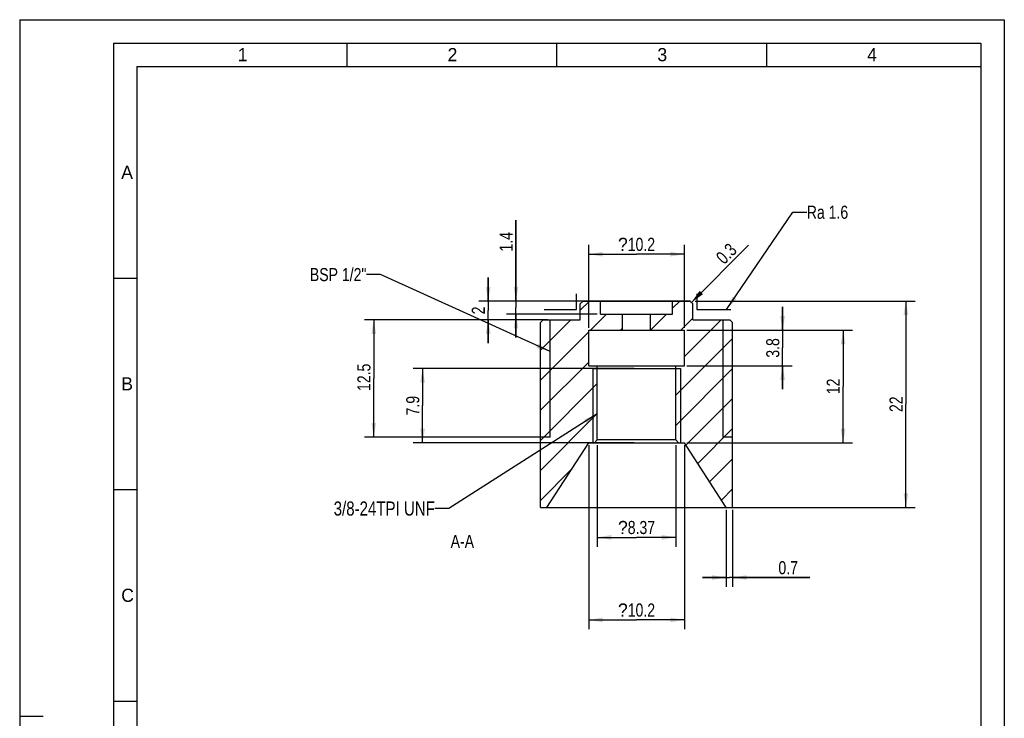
# Model space of a CAD drawing. Header units: millimetres. Extents: x 0 to 210, y 0 to 297.
# Tile 4 of 4: x 0 to 210, y 148 to 297. Entities that reach past the tile are written whole.
import ezdxf

# ---------------------------------------------------------------- set-up
doc = ezdxf.new("R2010")
doc.units = ezdxf.units.MM
doc.header["$LTSCALE"] = 19.36
doc.linetypes.add('CENTER', pattern=[0.6, 0.375, -0.075, 0.075, -0.075])
doc.layers.get('0').update_dxf_attribs({"linetype": 'CONTINUOUS'})
doc.layers.add('DEFAULT_1', color=7, linetype='CENTER')
doc.styles.get("Standard").update_dxf_attribs({"font": 'txt', "width": 0.8})
doc.styles.add('TEXTSTYLE_2', font='txt')
doc.styles.add('TEXTSTYLE_3', font='symbol_asme.ttf')
doc.styles.add('TEXTSTYLE_4', font='symbol_iso.ttf')
doc.dimstyles.new('DIMSTYLE_1', dxfattribs={"dimtxt": 2.8, "dimasz": 3, "dimexe": 2, "dimexo": 0.5, "dimgap": 0.7, "dimtad": 1, "dimlfac": 0.5, "dimdsep": 46, "dimtxsty": 'STANDARD', "dimblk": '_FILLED', "dimblk1": '_FILLED', "dimblk2": '_FILLED', "dimcen": 0.09, "dimazin": 2, "dimtp": 0.2, "dimtm": 0.2, "dimtfac": 1, "dimtofl": 0, "dimtmove": 0, "dimatfit": 3, "dimldrblk": '_FILLED', "dimfxl": 1, "dimtolj": 1, "dimarcsym": 0})
doc.dimstyles.new('DIMSTYLE_4', dxfattribs={"dimtxt": 2.8, "dimasz": 3, "dimexe": 2, "dimexo": 0.5, "dimgap": 0.7, "dimtad": 1, "dimlfac": 0.5, "dimdsep": 46, "dimtxsty": 'STANDARD', "dimblk": '_FILLED', "dimblk1": '_FILLED', "dimblk2": '_FILLED', "dimcen": 0.09, "dimazin": 2, "dimtp": 0.01, "dimtm": 0.01, "dimtfac": 1, "dimtofl": 0, "dimtmove": 0, "dimatfit": 3, "dimldrblk": '_FILLED', "dimfxl": 1, "dimtolj": 1, "dimarcsym": 0})
doc.dimstyles.get("Standard").update_dxf_attribs({"dimtxt": 2.8, "dimasz": 3, "dimexe": 2, "dimexo": 0.5, "dimtad": 1, "dimdsep": 46, "dimtxsty": 'STANDARD', "dimblk": '_FILLED', "dimblk1": '_FILLED', "dimblk2": '_FILLED', "dimcen": 0.09, "dimazin": 2, "dimtol": 1, "dimtp": 0.01, "dimtm": 0.01, "dimtfac": 1, "dimtofl": 0, "dimtmove": 0, "dimatfit": 3, "dimldrblk": '_FILLED', "dimfxl": 1, "dimtolj": 1, "dimarcsym": 0})

# ---------------------------------------------------------------- blocks, each defined once
blk = doc.blocks.new('_FILLED')
at = {"color": 0, "linetype": 'BYBLOCK'}
blk.add_solid([(0, 0), (-1, 0.167), (-1, -0.167)], dxfattribs=at)
blk = doc.blocks.new('*D0')
at = {"color": 2, "linetype": 'CONTINUOUS'}
for p, q in [((121.36, 231.3), (121.36, 248.99)), ((141.76, 231.3), (141.76, 248.99)), ((121.36, 246.99), (131.56, 246.99)), ((141.76, 246.99), (131.56, 246.99))]:
    blk.add_line(p, q, dxfattribs=at)
at = {"color": 2, "linetype": 'CONTINUOUS', "xscale": 3, "yscale": 3, "zscale": 3, "rotation": 180}
blk.add_blockref('_FILLED', (121.36, 246.99), dxfattribs=at)
at = {"color": 2, "linetype": 'CONTINUOUS', "xscale": 3, "yscale": 3, "zscale": 3}
blk.add_blockref('_FILLED', (141.76, 246.99), dxfattribs=at)
at = {"color": 2, "linetype": 'CONTINUOUS', "insert": (131.56, 250.49), "char_height": 2.8, "width": 12.2626, "attachment_point": 2, "line_spacing_factor": 0.9, "style": 'TEXTSTYLE_3'}
blk.add_mtext('?\\ftxt;{\\W0.8;10.2}', dxfattribs=at)
blk = doc.blocks.new('*D1')
at = {"color": 2, "linetype": 'CONTINUOUS'}
for p, q in [((112.61, 233), (73.51, 233)), ((75.51, 233), (75.51, 220.5)), ((75.51, 208), (75.51, 220.5)), ((112.61, 208), (73.51, 208))]:
    blk.add_line(p, q, dxfattribs=at)
at = {"color": 2, "linetype": 'CONTINUOUS', "xscale": 3, "yscale": 3, "zscale": 3}
for p, rotation in [((75.51, 233), 90), ((75.51, 208), 270)]:
    blk.add_blockref('_FILLED', p, dxfattribs=dict(at, rotation=rotation))
at = {"color": 2, "linetype": 'CONTINUOUS', "insert": (72.01, 220.74), "char_height": 2.8, "width": 8.96, "attachment_point": 2, "rotation": 90, "line_spacing_factor": 0.9}
blk.add_mtext('12.5', dxfattribs=at)
blk = doc.blocks.new('*D6')
at = {"color": 2, "linetype": 'CONTINUOUS'}
for p, q in [((99.92, 237), (99.92, 242)), ((99.92, 242), (99.92, 235)), ((143.06, 237), (97.92, 237)), ((99.92, 228), (99.92, 235)), ((111.3, 233), (97.92, 233)), ((99.92, 233), (99.92, 228))]:
    blk.add_line(p, q, dxfattribs=at)
at = {"color": 2, "linetype": 'CONTINUOUS', "xscale": 3, "yscale": 3, "zscale": 3}
for p, rotation in [((99.92, 237), 270), ((99.92, 233), 90)]:
    blk.add_blockref('_FILLED', p, dxfattribs=dict(at, rotation=rotation))
at = {"color": 2, "linetype": 'CONTINUOUS', "insert": (96.42, 235), "char_height": 2.8, "width": 2.24, "attachment_point": 2, "rotation": 90, "line_spacing_factor": 0.9}
blk.add_mtext('2', dxfattribs=at)
blk = doc.blocks.new('*D7')
at = {"color": 2, "linetype": 'CONTINUOUS'}
for p, q in [((123.19, 206.3), (123.19, 184.61)), ((139.93, 206.3), (139.93, 184.61)), ((123.19, 186.61), (131.56, 186.61)), ((139.93, 186.61), (131.56, 186.61))]:
    blk.add_line(p, q, dxfattribs=at)
at = {"color": 2, "linetype": 'CONTINUOUS', "xscale": 3, "yscale": 3, "zscale": 3, "rotation": 180}
blk.add_blockref('_FILLED', (123.19, 186.61), dxfattribs=at)
at = {"color": 2, "linetype": 'CONTINUOUS', "xscale": 3, "yscale": 3, "zscale": 3}
blk.add_blockref('_FILLED', (139.93, 186.61), dxfattribs=at)
at = {"color": 2, "linetype": 'CONTINUOUS', "insert": (131.56, 190.11), "char_height": 2.8, "width": 11.4789, "attachment_point": 2, "line_spacing_factor": 0.9, "style": 'TEXTSTYLE_4'}
blk.add_mtext('?\\ftxt;{\\W0.8;8.37}', dxfattribs=at)
blk = doc.blocks.new('*D8')
at = {"color": 2, "linetype": 'CONTINUOUS'}
for p, q in [((162.72, 230.8), (162.72, 235.8)), ((162.72, 235.8), (162.72, 227)), ((142.26, 230.8), (164.72, 230.8)), ((162.72, 218.2), (162.72, 227)), ((142.26, 223.2), (164.72, 223.2)), ((162.72, 223.2), (162.72, 218.2))]:
    blk.add_line(p, q, dxfattribs=at)
at = {"color": 2, "linetype": 'CONTINUOUS', "xscale": 3, "yscale": 3, "zscale": 3}
for p, rotation in [((162.72, 230.8), 270), ((162.72, 223.2), 90)]:
    blk.add_blockref('_FILLED', p, dxfattribs=dict(at, rotation=rotation))
at = {"color": 2, "linetype": 'CONTINUOUS', "insert": (159.22, 227), "char_height": 2.8, "width": 6.72, "attachment_point": 2, "rotation": 90, "line_spacing_factor": 0.9}
blk.add_mtext('3.8', dxfattribs=at)
blk = doc.blocks.new('*D9')
at = {"color": 2, "linetype": 'CONTINUOUS'}
for p, q in [((144.06, 237), (191.01, 237)), ((189.01, 237), (189.01, 215)), ((189.01, 193), (189.01, 215)), ((144.06, 193), (191.01, 193))]:
    blk.add_line(p, q, dxfattribs=at)
at = {"color": 2, "linetype": 'CONTINUOUS', "xscale": 3, "yscale": 3, "zscale": 3}
for p, rotation in [((189.01, 237), 90), ((189.01, 193), 270)]:
    blk.add_blockref('_FILLED', p, dxfattribs=dict(at, rotation=rotation))
at = {"color": 2, "linetype": 'CONTINUOUS', "insert": (185.51, 215), "char_height": 2.8, "width": 4.48, "attachment_point": 2, "rotation": 90, "line_spacing_factor": 0.9}
blk.add_mtext('22', dxfattribs=at)
blk = doc.blocks.new('*D10')
at = {"color": 2, "linetype": 'CONTINUOUS'}
for p, q in [((121.36, 206.3), (121.36, 167.01)), ((141.76, 206.3), (141.76, 167.01)), ((121.36, 169.01), (131.56, 169.01)), ((141.76, 169.01), (131.56, 169.01))]:
    blk.add_line(p, q, dxfattribs=at)
at = {"color": 2, "linetype": 'CONTINUOUS', "xscale": 3, "yscale": 3, "zscale": 3, "rotation": 180}
blk.add_blockref('_FILLED', (121.36, 169.01), dxfattribs=at)
at = {"color": 2, "linetype": 'CONTINUOUS', "xscale": 3, "yscale": 3, "zscale": 3}
blk.add_blockref('_FILLED', (141.76, 169.01), dxfattribs=at)
at = {"color": 2, "linetype": 'CONTINUOUS', "insert": (131.56, 172.51), "char_height": 2.8, "width": 11.4789, "attachment_point": 2, "line_spacing_factor": 0.9, "style": 'TEXTSTYLE_4'}
blk.add_mtext('?\\ftxt;{\\W0.8;10.2}', dxfattribs=at)
blk = doc.blocks.new('*D11')
at = {"color": 2, "linetype": 'CONTINUOUS'}
for p, q in [((150.66, 192.5), (150.66, 176.04)), ((152.06, 192.5), (152.06, 176.04)), ((150.66, 178.04), (145.66, 178.04)), ((145.66, 178.04), (151.36, 178.04)), ((168.54, 178.04), (151.36, 178.04)), ((152.06, 178.04), (168.54, 178.04))]:
    blk.add_line(p, q, dxfattribs=at)
at = {"color": 2, "linetype": 'CONTINUOUS', "xscale": 3, "yscale": 3, "zscale": 3}
blk.add_blockref('_FILLED', (150.66, 178.04), dxfattribs=at)
at = {"color": 2, "linetype": 'CONTINUOUS', "xscale": 3, "yscale": 3, "zscale": 3, "rotation": 180}
blk.add_blockref('_FILLED', (152.06, 178.04), dxfattribs=at)
at = {"color": 2, "linetype": 'CONTINUOUS', "insert": (161.82, 181.54), "char_height": 2.8, "width": 6.72, "attachment_point": 1, "line_spacing_factor": 0.9}
blk.add_mtext('0.7', dxfattribs=at)
blk = doc.blocks.new('*D12')
at = {"color": 2, "linetype": 'CONTINUOUS'}
for p, q in [((142.26, 230.8), (177.62, 230.8)), ((175.62, 230.8), (175.62, 218.8)), ((175.62, 206.8), (175.62, 218.8)), ((142.26, 206.8), (177.62, 206.8))]:
    blk.add_line(p, q, dxfattribs=at)
at = {"color": 2, "linetype": 'CONTINUOUS', "xscale": 3, "yscale": 3, "zscale": 3}
for p, rotation in [((175.62, 230.8), 90), ((175.62, 206.8), 270)]:
    blk.add_blockref('_FILLED', p, dxfattribs=dict(at, rotation=rotation))
at = {"color": 2, "linetype": 'CONTINUOUS', "insert": (172.12, 218.8), "char_height": 2.8, "width": 4.48, "attachment_point": 2, "rotation": 90, "line_spacing_factor": 0.9}
blk.add_mtext('12', dxfattribs=at)
blk = doc.blocks.new('*D13')
at = {"color": 2, "linetype": 'CONTINUOUS'}
for p, q in [((105.85, 237), (105.85, 254.27)), ((105.85, 254.27), (105.85, 235.6)), ((138.76, 237), (103.85, 237)), ((105.85, 229.2), (105.85, 235.6)), ((123.15, 234.2), (103.85, 234.2)), ((105.85, 234.2), (105.85, 229.2))]:
    blk.add_line(p, q, dxfattribs=at)
at = {"color": 2, "linetype": 'CONTINUOUS', "xscale": 3, "yscale": 3, "zscale": 3}
for p, rotation in [((105.85, 237), 270), ((105.85, 234.2), 90)]:
    blk.add_blockref('_FILLED', p, dxfattribs=dict(at, rotation=rotation))
at = {"color": 2, "linetype": 'CONTINUOUS', "insert": (102.35, 247.55), "char_height": 2.8, "width": 6.72, "attachment_point": 1, "rotation": 90, "line_spacing_factor": 0.9}
blk.add_mtext('1.4', dxfattribs=at)
blk = doc.blocks.new('*D14')
at = {"color": 2, "linetype": 'CONTINUOUS'}
for p, q in [((131.06, 222.6), (83.93, 222.6)), ((85.93, 222.6), (85.93, 214.7)), ((85.93, 206.8), (85.93, 214.7)), ((131.06, 206.8), (83.93, 206.8))]:
    blk.add_line(p, q, dxfattribs=at)
at = {"color": 2, "linetype": 'CONTINUOUS', "xscale": 3, "yscale": 3, "zscale": 3}
for p, rotation in [((85.93, 222.6), 90), ((85.93, 206.8), 270)]:
    blk.add_blockref('_FILLED', p, dxfattribs=dict(at, rotation=rotation))
at = {"color": 2, "linetype": 'CONTINUOUS', "insert": (82.43, 214.7), "char_height": 2.8, "width": 6.72, "attachment_point": 2, "rotation": 90, "line_spacing_factor": 0.9}
blk.add_mtext('7.9', dxfattribs=at)

msp = doc.modelspace()

# ---------------------------------------------------------------- hatches: boundary and pattern name
at = {"linetype": 'CONTINUOUS'}
h = msp.add_hatch(dxfattribs=at)
h.set_pattern_fill('A', color=2, scale=4.536362, angle=45, style=0, pattern_type=0)
h.set_pattern_definition([(45, (0, 0), (-3.20769, 3.20769), [])])
edge = h.paths.add_edge_path()
edge.add_line((152.0561, 192.9972), (152.0561, 232.3972))
edge.add_line((150.6561, 192.9972), (152.0561, 192.9972))
edge.add_line((150.6561, 192.9972), (141.7561, 206.7972))
edge.add_line((140.5261, 206.7972), (141.7561, 206.7972))
edge.add_line((139.9261, 207.3972), (140.5261, 206.7972))
edge.add_line((139.9261, 207.3972), (139.9261, 223.1972))
edge.add_line((139.9261, 223.1972), (141.7561, 223.1972))
edge.add_line((141.7561, 223.1972), (141.7561, 230.7972))
edge.add_line((134.5561, 230.7972), (141.7561, 230.7972))
edge.add_line((134.5561, 230.7972), (134.5561, 234.1972))
edge.add_line((134.5561, 234.1972), (139.2561, 234.1972))
edge.add_line((139.2561, 234.1972), (139.2561, 236.9972))
edge.add_line((139.2561, 236.9972), (142.9561, 236.9972))
edge.add_line((142.9561, 236.9972), (143.5561, 236.3972))
edge.add_line((143.5561, 232.9972), (143.5561, 236.3972))
edge.add_line((143.5561, 232.9972), (151.4561, 232.9972))
edge.add_line((151.4561, 232.9972), (152.0561, 232.3972))
edge = h.paths.add_edge_path()
edge.add_line((111.0561, 192.9972), (111.0561, 232.3972))
edge.add_line((111.6561, 232.9972), (111.0561, 232.3972))
edge.add_line((111.6561, 232.9972), (119.5561, 232.9972))
edge.add_line((119.5561, 232.9972), (119.5561, 236.3972))
edge.add_line((120.1561, 236.9972), (119.5561, 236.3972))
edge.add_line((120.1561, 236.9972), (123.8561, 236.9972))
edge.add_line((123.8561, 234.1972), (123.8561, 236.9972))
edge.add_line((123.8561, 234.1972), (128.5561, 234.1972))
edge.add_line((128.5561, 230.7972), (128.5561, 234.1972))
edge.add_line((121.3561, 230.7972), (128.5561, 230.7972))
edge.add_line((121.3561, 223.1972), (121.3561, 230.7972))
edge.add_line((121.3561, 223.1972), (123.1861, 223.1972))
edge.add_line((123.1861, 207.3972), (123.1861, 223.1972))
edge.add_line((123.1861, 207.3972), (122.5861, 206.7972))
edge.add_line((121.3561, 206.7972), (122.5861, 206.7972))
edge.add_line((112.4561, 192.9972), (121.3561, 206.7972))
edge.add_line((111.0561, 192.9972), (112.4561, 192.9972))

# ---------------------------------------------------------------- linework, layer by layer
at = {"color": 2, "linetype": 'CONTINUOUS'}
for p, q in [((0, 297), (0, 0)), ((0, 297), (210, 297)), ((210, 297), (210, 0)), ((69.75, 292), (69.75, 287)), ((114.5, 292), (114.5, 287)), ((159.25, 292), (159.25, 287)), ((25, 287), (25, 59.99)), ((25, 287), (205, 287)), ((20, 241.9), (25, 241.9)), ((113.1061, 207.9972), (113.1061, 232.9972)), ((150.0061, 207.9972), (150.0061, 232.9972)), ((122.2061, 222.5972), (122.2061, 206.7972)), ((140.9061, 222.5972), (140.9061, 206.7972)), ((20, 196.8), (25, 196.8)), ((20, 151.7), (25, 151.7)), ((0, 148.5), (5, 148.5))]:
    msp.add_line(p, q, dxfattribs=at)
at = {"color": 7, "linetype": 'CONTINUOUS'}
for p, q in [((20, 292), (20, 5)), ((20, 292), (205, 292)), ((205, 292), (205, 5)), ((120.1561, 236.9972), (119.5561, 236.3972)), ((119.5561, 232.9972), (119.5561, 236.3972)), ((120.1561, 236.9972), (142.9561, 236.9972)), ((123.8561, 234.1972), (123.8561, 236.9972)), ((139.2561, 234.1972), (139.2561, 236.9972)), ((142.9561, 236.9972), (143.5561, 236.3972)), ((143.5561, 232.9972), (143.5561, 236.3972)), ((123.8561, 234.1972), (139.2561, 234.1972)), ((128.5561, 230.7972), (128.5561, 234.1972)), ((134.5561, 230.7972), (134.5561, 234.1972)), ((111.6561, 232.9972), (111.0561, 232.3972)), ((111.0561, 192.9972), (111.0561, 232.3972)), ((111.6561, 232.9972), (119.5561, 232.9972)), ((143.5561, 232.9972), (151.4561, 232.9972)), ((151.4561, 232.9972), (152.0561, 232.3972)), ((152.0561, 192.9972), (152.0561, 232.3972)), ((121.3561, 223.1972), (121.3561, 230.7972)), ((121.3561, 230.7972), (141.7561, 230.7972)), ((141.7561, 223.1972), (141.7561, 230.7972)), ((121.3561, 223.1972), (141.7561, 223.1972)), ((123.1861, 207.3972), (123.1861, 223.1972)), ((139.9261, 207.3972), (139.9261, 223.1972)), ((122.2061, 222.5972), (123.1861, 222.5972)), ((123.2108, 222.5972), (139.8856, 222.5972)), ((139.9261, 222.5972), (140.9061, 222.5972)), ((113.1061, 207.9972), (111.0561, 207.9972)), ((152.0561, 207.9972), (150.0061, 207.9972)), ((112.4561, 192.9972), (121.3561, 206.7972)), ((121.3561, 206.7972), (141.7561, 206.7972)), ((123.1861, 207.3972), (122.5861, 206.7972)), ((139.9261, 207.3972), (123.1861, 207.3972)), ((139.9261, 207.3972), (140.5261, 206.7972)), ((150.6561, 192.9972), (141.7561, 206.7972)), ((111.0561, 192.9972), (152.0561, 192.9972))]:
    msp.add_line(p, q, dxfattribs=at)
at = {"layer": 'DEFAULT_1', "color": 4, "linetype": 'CENTER'}
for p, q in [((118.7921, 235.2106), (118.7921, 238.5692)), ((144.4209, 238.5692), (144.4209, 235.2106)), ((111.8425, 235.2106), (118.7921, 235.2106)), ((144.4209, 235.2106), (152.1714, 235.2106))]:
    msp.add_line(p, q, dxfattribs=at)

# ---------------------------------------------------------------- texts
at = {"color": 2, "linetype": 'CONTINUOUS', "char_height": 2.8, "width": 2.8, "attachment_point": 1, "line_spacing_factor": 0.9, "style": 'TEXTSTYLE_2'}
for s, insert in [('1', (46.5098, 290.9493)), ('2', (91.2598, 290.9493)), ('3', (136.0098, 290.9493)), ('4', (180.7598, 290.9493)), ('A', (21.6576, 265.8561)), ('B', (21.6576, 220.7561)), ('C', (21.6576, 175.6561))]:
    msp.add_mtext(s, dxfattribs=dict(at, insert=insert))
at = {"color": 2, "linetype": 'CONTINUOUS', "line_spacing_factor": 0.9}
for s, insert, char_height, width, attachment_point in [('Ra 1.6', (167.8764, 257.3441), 2.8, 13.44, 1), ('BSP 1/2" ', (73.949, 244.0466), 2.8, 20.16, 3), ('3/8-24TPI UNF', (88.5446, 194.2558), 3, 31.2, 3), ('A-A', (96.9076, 187.1461), 2.8, 6.72, 3)]:
    msp.add_mtext(s, dxfattribs=dict(at, insert=insert, char_height=char_height, width=width, attachment_point=attachment_point))
at = {"color": 2, "linetype": 'CONTINUOUS', "insert": (148.2483, 246.6391), "char_height": 2.8, "width": 6.72, "attachment_point": 1, "rotation": 45, "line_spacing_factor": 0.9}
msp.add_mtext('0.3', dxfattribs=at)

# ---------------------------------------------------------------- dimensions: what is measured, and where the dimension line sits
at = {"color": 2, "linetype": 'CONTINUOUS'}
for base, p1, p2, angle, dimstyle, picture, middle in [((105.8475, 234.1972), (139.2561, 236.9972), (123.6519, 234.1972), 270, 'DIMSTYLE_4', '*D13', (105.8475, 251.2593)), ((99.9152, 232.9972), (143.5561, 236.9972), (111.8002, 232.9972), 270, 'DIMSTYLE_4', '*D6', (99.9152, 234.9972)), ((162.718, 223.1972), (141.7561, 230.7972), (141.7561, 223.1972), 270, 'DIMSTYLE_4', '*D8', (162.718, 227.0672)), ((189.0095, 192.9972), (143.5561, 236.9972), (143.5561, 192.9972), 270, 'DIMSTYLE_4', '*D9', (189.0095, 214.9972)), ((75.5068, 232.9972), (113.1061, 207.9972), (113.1061, 232.9972), 90, 'DIMSTYLE_1', '*D1', (75.5068, 221.0884)), ((175.6202, 206.7972), (141.7561, 230.7972), (141.7561, 206.7972), 270, 'DIMSTYLE_4', '*D12', (175.6202, 219.0772)), ((85.9344, 222.5972), (131.5561, 206.7972), (131.5561, 222.5972), 90, 'DIMSTYLE_4', '*D14', (85.9344, 214.6972))]:
    dim = msp.add_linear_dim(base=base, p1=p1, p2=p2, angle=angle, dimstyle=dimstyle, dxfattribs=at)
    dim.commit()
    dim.dimension.update_dxf_attribs({"geometry": picture, "text_midpoint": middle, "dimtype": 160})
for base, p1, p2, dimstyle, picture, middle in [((141.7561, 246.9896), (121.3561, 230.7972), (141.7561, 230.7972), 'DIMSTYLE_1', '*D0', (131.5561, 246.9896)), ((141.7561, 169.009), (121.3561, 206.7972), (141.7561, 206.7972), 'DIMSTYLE_4', '*D10', (131.5561, 169.009)), ((139.9261, 186.6143), (123.1861, 206.7972), (139.9261, 206.7972), 'DIMSTYLE_4', '*D7', (131.5561, 186.6143))]:
    dim = msp.add_linear_dim(base=base, p1=p1, p2=p2, text='{\\fSymbol_ASME;\\W1.0;?}<>', dimstyle=dimstyle, dxfattribs=at)
    dim.commit()
    dim.dimension.update_dxf_attribs({"geometry": picture, "text_midpoint": middle, "dimtype": 160})
dim = msp.add_linear_dim(base=(152.0561, 178.0428), p1=(150.6561, 192.9972), p2=(152.0561, 192.9972), dimstyle='DIMSTYLE_4', dxfattribs=at)
dim.commit()
dim.dimension.update_dxf_attribs({"geometry": '*D11', "text_midpoint": (165.1812, 178.0428), "dimtype": 160})

# ---------------------------------------------------------------- leaders
for points in [[(150.7833, 235.2106), (164.8764, 255.9441), (167.8764, 255.9441)], [(143.2561, 236.6972), (155.4749, 248.916)], [(113.1061, 226.2455), (76.949, 242.6466), (73.949, 242.6466)], [(123.1861, 212.9149), (91.5446, 192.7558), (88.5446, 192.7558)]]:
    msp.add_leader(points, dimstyle='STANDARD', override={"dimtad": 0}, dxfattribs=at)

doc.saveas('drawing.dxf')
